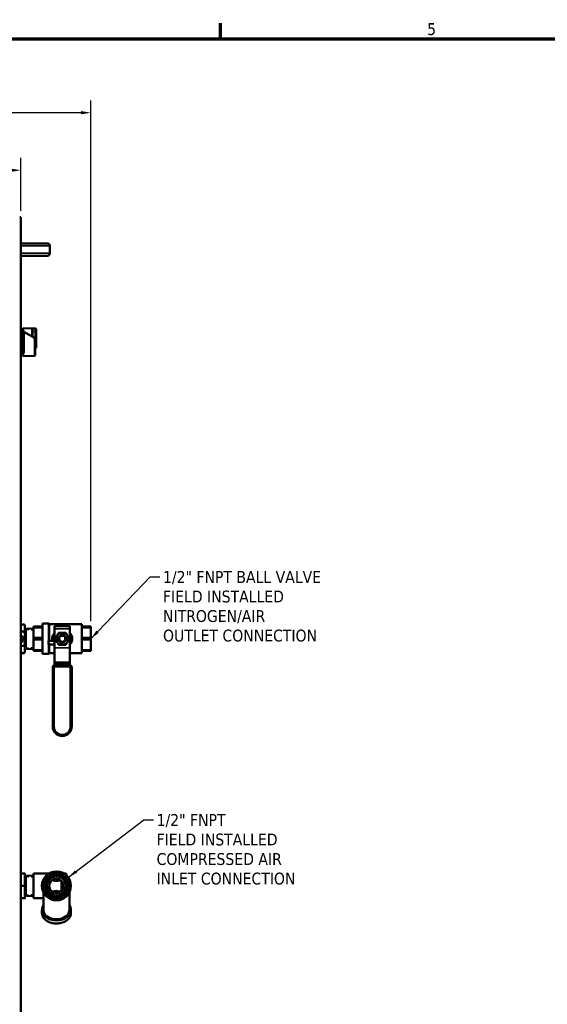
# Model space of a CAD drawing. Header units: inches. Extents: x 0 to 136, y 2 to 86.
# Tile 27 of 74: x 43 to 64, y 45 to 85. Entities that reach past the tile are written whole.
import ezdxf

# ---------------------------------------------------------------- set-up
doc = ezdxf.new("R2010")
doc.units = ezdxf.units.IN
doc.header["$LTSCALE"] = 4
doc.header["$MEASUREMENT"] = 0
doc.linetypes.add('DASHED', pattern=[0.2067, 0.1654, -0.0413])
for name, color, linetype, lineweight in [('Border (ANSI)', 7, 'Continuous', 70), ('Dimension (ANSI)', 7, 'Continuous', 25), ('Hidden Narrow (ANSI)', 7, 'DASHED', 25), ('Symbol (ANSI)', 7, 'Continuous', 25), ('Visible (ANSI)', 7, 'Continuous', 50), ('Visible Narrow (ANSI)', 7, 'Continuous', 35)]:
    doc.layers.add(name, color=color, linetype=linetype, lineweight=lineweight)
doc.styles.add('Dimension Text', font='tahoma.ttf')
doc.styles.add('Note Text (ANSI)', font='tahoma.ttf')
doc.dimstyles.new('Default (ANSI)$7', dxfattribs={"dimscale": 4, "dimtxt": 0.12, "dimasz": 0.098425, "dimexe": 0.125, "dimexo": 0.0625, "dimgap": 0.031496, "dimtad": 0, "dimtih": 1, "dimtoh": 1, "dimrnd": 1e-08, "dimzin": 4, "dimdsep": 46, "dimtxsty": 'Note Text (ANSI)', "dimcen": 0.09, "dimdle": 0.393701, "dimclrd": 256, "dimclre": 256, "dimclrt": 256, "dimadec": 0, "dimazin": 1, "dimtfac": 1, "dimtofl": 0, "dimtmove": 0, "dimatfit": 3, "dimfxl": 1, "dimtolj": 1, "dimtzin": 4, "dimlwd": -1, "dimlwe": -1, "dimarcsym": 0})
doc.dimstyles.new('Dual Dimension', dxfattribs={"dimscale": 4, "dimtxt": 0.12, "dimasz": 0.098425, "dimexe": 0.125, "dimexo": 0.0625, "dimgap": 0.031496, "dimtad": 0, "dimtih": 1, "dimtoh": 1, "dimrnd": 1e-08, "dimzin": 4, "dimdsep": 46, "dimtxsty": 'Dimension Text', "dimcen": 0.09, "dimdle": 0.393701, "dimclrd": 256, "dimclre": 256, "dimclrt": 256, "dimadec": 0, "dimazin": 1, "dimtfac": 1, "dimtofl": 0, "dimtmove": 0, "dimatfit": 3, "dimfxl": 1, "dimtolj": 1, "dimtzin": 4, "dimlwd": -1, "dimlwe": -1, "dimarcsym": 0})

# ---------------------------------------------------------------- blocks, each defined once
blk = doc.blocks.new('Borders Default Border')
at = {"layer": 'Border (ANSI)'}
blk.add_line((12.75, 21), (12.75, 21.16), dxfattribs=at)
at = {"layer": 'Border (ANSI)', "flags": 128}
blk.add_lwpolyline([(0.5, 1), (0.5, 21), (33.5, 21), (33.5, 1), (0.5, 1)], dxfattribs=at)
at = {"layer": 'Border (ANSI)', "insert": (14.8399, 21.0375), "char_height": 0.12, "attachment_point": 7, "style": 'Dimension Text'}
blk.add_mtext('5', dxfattribs=at)
blk = doc.blocks.new('*D7')
at = {"layer": 'Defpoints', "color": 0, "transparency": 16777216}
for p in [(45.762, 81.016), (17.355, 75.628), (45.762, 60.183)]:
    blk.add_point(p, dxfattribs=at)
at = {"layer": 'Dimension (ANSI)', "transparency": 16777216}
for p, q in [((17.355, 75.878), (17.355, 81.516)), ((45.762, 60.433), (45.762, 81.516)), ((17.748, 81.016), (29.324, 81.016)), ((45.369, 81.016), (33.793, 81.016))]:
    blk.add_line(p, q, dxfattribs=at)
for points in [[(17.748, 81.081), (17.748, 80.95), (17.355, 81.016)], [(45.369, 81.081), (45.369, 80.95), (45.762, 81.016)]]:
    blk.add_solid(points, dxfattribs=at)
at = {"layer": 'Dimension (ANSI)', "transparency": 16777216, "insert": (31.559, 81.016), "char_height": 0.48, "attachment_point": 5, "style": 'Dimension Text'}
blk.add_mtext('\\A1;{\\H3.0x;(}\\S28.41^ 721.6 mm;{\\H3.0x;)}', dxfattribs=at)
blk = doc.blocks.new('*D8')
at = {"layer": 'Defpoints', "color": 0, "transparency": 16777216}
for p in [(42.929, 78.687), (18.546, 76.79), (42.929, 76.79)]:
    blk.add_point(p, dxfattribs=at)
at = {"layer": 'Dimension (ANSI)', "transparency": 16777216}
for p, q in [((18.546, 77.04), (18.546, 79.187)), ((42.929, 77.04), (42.929, 79.187)), ((18.939, 78.687), (28.5, 78.687)), ((42.535, 78.687), (32.974, 78.687))]:
    blk.add_line(p, q, dxfattribs=at)
for points in [[(18.939, 78.753), (18.939, 78.622), (18.546, 78.687)], [(42.535, 78.753), (42.535, 78.622), (42.929, 78.687)]]:
    blk.add_solid(points, dxfattribs=at)
at = {"layer": 'Dimension (ANSI)', "transparency": 16777216, "insert": (30.737, 78.687), "char_height": 0.48, "attachment_point": 5, "style": 'Dimension Text'}
blk.add_mtext('\\A1;{\\H3.0x;(}\\S24.38^ 619.3 mm;{\\H3.0x;)}', dxfattribs=at)

msp = doc.modelspace()

# ---------------------------------------------------------------- linework, layer by layer
at = {"layer": 'Hidden Narrow (ANSI)', "ltscale": 0.148777}
for p, q in [((43.4498, 60.0788), (43.1373, 60.0885)), ((43.1373, 59.3672), (43.4498, 59.3769)), ((43.4498, 50.0788), (43.1373, 50.0885)), ((43.1373, 49.3672), (43.4498, 49.3769))]:
    msp.add_line(p, q, dxfattribs=at)
at = {"layer": 'Symbol (ANSI)'}
msp.add_line((45.7623, 59.228), (45.7623, 59.5146), dxfattribs=at)
at = {"layer": 'Visible (ANSI)'}
for p, q in [((42.8862, 76.7903), (42.9288, 76.7903)), ((42.9288, 76.7903), (42.9288, 28.5404)), ((42.9288, 75.7278), (43.2268, 75.7278)), ((44.0048, 75.7278), (43.2268, 75.7278)), ((44.1048, 75.6278), (44.1048, 75.3278)), ((42.9288, 75.2278), (43.2268, 75.2278)), ((43.2268, 75.2278), (44.0048, 75.2278)), ((42.9896, 72.2717), (42.9288, 72.2737)), ((42.9896, 71.184), (42.9896, 72.2717)), ((43.0054, 72.2549), (42.9896, 72.2717)), ((43.0054, 71.2008), (43.0054, 72.2549)), ((43.029, 72.1885), (43.0054, 72.1885)), ((43.029, 72.2948), (43.029, 72.1687)), ((43.029, 72.2948), (43.3951, 72.283)), ((43.0309, 72.1622), (43.029, 72.1632)), ((43.029, 72.1632), (43.029, 72.1621)), ((43.029, 72.1621), (43.0309, 72.1622)), ((43.0526, 72.1689), (43.0526, 71.2927)), ((43.4791, 71.9034), (43.0526, 72.1496)), ((43.3951, 71.9519), (43.3951, 72.283)), ((43.3991, 72.2554), (43.3951, 72.2554)), ((43.3991, 72.1609), (43.3991, 72.279)), ((43.5172, 72.279), (43.3991, 72.279)), ((43.3991, 72.1609), (43.3991, 71.9496)), ((43.5566, 72.2397), (43.5566, 72.1609)), ((43.5566, 72.1609), (43.5566, 71.6019)), ((43.4791, 71.9034), (43.5126, 71.884)), ((43.5126, 71.6019), (43.5126, 71.884)), ((43.5172, 71.5385), (43.5172, 71.3145)), ((43.5566, 71.6019), (43.5566, 71.5231)), ((42.9896, 71.184), (42.9288, 71.182)), ((43.0054, 71.2008), (42.9896, 71.184)), ((43.029, 71.2672), (43.0054, 71.2672)), ((43.029, 71.293), (43.029, 71.1609)), ((43.4791, 71.1754), (43.029, 71.1609)), ((43.5172, 71.2148), (43.5172, 71.3145)), ((43.0791, 60.3052), (42.9288, 60.3052)), ((43.0998, 60.2278), (43.0791, 60.3052)), ((43.0998, 60.2278), (43.0998, 60.1609)), ((43.4498, 60.1831), (43.4498, 60.2198)), ((43.8098, 60.2198), (43.4498, 60.2198)), ((43.4498, 59.7646), (43.4498, 60.1831)), ((43.4498, 60.1831), (43.8098, 60.1831)), ((43.8098, 59.1128), (43.8098, 60.3428)), ((43.8098, 60.3428), (44.0598, 60.3428)), ((44.0598, 59.646), (44.0598, 60.3428)), ((44.072, 60.3133), (44.0598, 60.3255)), ((44.072, 59.646), (44.072, 60.3133)), ((44.072, 60.3133), (45.4023, 60.3133)), ((44.2985, 60.2353), (44.2985, 60.1253)), ((44.2985, 60.2353), (44.9135, 60.2353)), ((44.6879, 60.2853), (44.6879, 60.2353)), ((44.8417, 60.2853), (44.6879, 60.2853)), ((44.8417, 60.2853), (44.8417, 60.2353)), ((44.9135, 60.2353), (44.9135, 60.1253)), ((45.4023, 59.1424), (45.4023, 60.3133)), ((45.7623, 60.2198), (45.4023, 60.2198)), ((45.4023, 60.1831), (45.7623, 60.1831)), ((45.7623, 60.1831), (45.7623, 60.2198)), ((45.7623, 60.1831), (45.7623, 59.7646)), ((43.0791, 60.0165), (42.9288, 60.0165)), ((42.9858, 59.7932), (42.9288, 59.8222)), ((42.9858, 59.7348), (42.9858, 59.7932)), ((43.0998, 60.1609), (43.0998, 59.7278)), ((43.1373, 60.1478), (43.0998, 60.1478)), ((43.1373, 60.1478), (43.1373, 59.3078)), ((43.4498, 60.1359), (43.1373, 60.1457)), ((44.2985, 59.3661), (44.2985, 60.1253)), ((44.9135, 59.3661), (44.9135, 60.1253)), ((42.9288, 59.7639), (42.9858, 59.7348)), ((42.9398, 59.7459), (42.9288, 59.7515)), ((42.9798, 59.5808), (42.9288, 59.6068)), ((43.0791, 59.4392), (42.9288, 59.4392)), ((42.9678, 59.6576), (42.9308, 59.6764)), ((42.9308, 59.6764), (42.9308, 59.6181)), ((42.9308, 59.6181), (42.9678, 59.5992)), ((42.9398, 59.7071), (42.9398, 59.7459)), ((42.9678, 59.5992), (42.9678, 59.6576)), ((42.9798, 59.627), (42.9798, 59.5808)), ((43.0998, 59.7278), (43.0998, 59.2948)), ((43.4498, 59.6911), (43.4498, 59.7646)), ((43.8098, 59.7646), (43.4498, 59.7646)), ((43.4498, 59.2726), (43.4498, 59.6911)), ((43.4498, 59.6911), (43.8098, 59.6911)), ((44.0485, 59.646), (44.2985, 59.646)), ((44.0485, 59.4922), (44.0485, 59.646)), ((44.0485, 59.4922), (44.2985, 59.4922)), ((44.0598, 59.1128), (44.0598, 59.4922)), ((44.072, 59.1424), (44.072, 59.4922)), ((45.7623, 59.7646), (45.4023, 59.7646)), ((45.4023, 59.6911), (45.7623, 59.6911)), ((45.7623, 59.6911), (45.7623, 59.7646)), ((45.7623, 59.6911), (45.7623, 59.2726)), ((43.0791, 59.1505), (42.9288, 59.1505)), ((43.0998, 59.2278), (43.0791, 59.1505)), ((43.1373, 59.3078), (43.0998, 59.3078)), ((43.0998, 59.2948), (43.0998, 59.2278)), ((43.4498, 59.3198), (43.1373, 59.31)), ((43.4498, 59.2358), (43.4498, 59.2726)), ((43.8098, 59.2726), (43.4498, 59.2726)), ((43.4498, 59.2358), (43.8098, 59.2358)), ((43.8098, 59.1128), (44.0598, 59.1128)), ((44.072, 59.1424), (44.0598, 59.1302)), ((44.072, 59.1424), (44.2985, 59.1424)), ((44.2985, 59.3661), (44.2985, 59.3608)), ((44.2985, 58.7783), (44.2985, 59.3608)), ((44.9135, 59.3661), (44.9135, 59.3608)), ((44.9135, 58.7783), (44.9135, 59.3608)), ((44.9135, 59.1424), (45.4023, 59.1424)), ((45.7623, 59.2726), (45.4023, 59.2726)), ((45.4023, 59.2358), (45.7623, 59.2358)), ((45.7623, 59.2358), (45.7623, 59.2726)), ((44.2235, 56.1733), (44.2235, 58.5916)), ((44.2835, 58.6516), (44.9285, 58.6516)), ((44.2985, 58.7783), (44.2985, 58.7201)), ((44.2985, 58.6516), (44.2985, 58.7201)), ((44.9135, 58.7783), (44.9135, 58.7201)), ((44.9135, 58.6516), (44.9135, 58.7201)), ((44.9885, 58.5916), (44.9885, 56.1733)), ((43.0791, 50.2278), (42.9288, 50.2278)), ((43.0998, 50.2278), (43.0998, 49.9778)), ((43.4498, 49.2278), (43.4498, 50.2278)), ((44.0681, 50.2278), (43.4498, 50.2278)), ((44.7598, 50.2278), (44.6755, 50.2278)), ((44.7598, 50.1657), (44.7598, 50.2278)), ((43.1373, 50.1478), (43.0998, 50.1478)), ((43.0998, 49.9778), (43.0998, 49.4778)), ((43.1373, 50.1478), (43.1373, 49.3078)), ((43.4498, 50.1359), (43.1373, 50.1457)), ((44.5718, 49.5083), (44.5718, 49.9474)), ((43.0791, 49.7278), (42.9288, 49.7278)), ((43.0998, 49.4778), (43.0998, 49.2278)), ((43.8468, 48.745), (43.8468, 49.4698)), ((44.8968, 48.745), (44.8968, 49.4698)), ((43.0791, 49.2278), (42.9288, 49.2278)), ((43.1373, 49.3078), (43.0998, 49.3078)), ((43.4498, 49.3198), (43.1373, 49.31)), ((43.8468, 49.2278), (43.4498, 49.2278)), ((43.7868, 48.626), (43.7868, 48.745)), ((44.9568, 48.626), (44.9568, 48.745))]:
    msp.add_line(p, q, dxfattribs=at)
for centre, radius in [((44.606, 59.7278), 0.1532), ((44.606, 59.7278), 0.1232), ((44.3718, 49.7278), 0.585), ((44.3718, 49.7278), 0.491), ((44.3718, 49.7278), 0.4295), ((44.3718, 49.7278), 0.42), ((44.3718, 49.7278), 0.3861), ((44.3718, 49.7278), 0.297)]:
    msp.add_circle(centre, radius, dxfattribs=at)
for centre, radius, start, end in [((44.0048, 75.6278), 0.1, 0, 90), ((44.0048, 75.3278), 0.1, 270, 0), ((43.5172, 72.2397), 0.0394, 0, 90), ((43.5172, 71.5231), 0.0394, 270, 0), ((42.9148, 59.7278), 0.12, 302.79717, 83.30023), ((44.606, 59.7278), 0.246, 150, 210), ((44.606, 59.7278), 0.246, 90, 150), ((44.606, 59.7278), 0.246, 30, 90), ((44.606, 59.7278), 0.246, 330, 30), ((42.9258, 59.7071), 0.014, 282.37363, 0), ((44.606, 59.7278), 0.246, 210, 270), ((44.606, 59.7278), 0.246, 270, 330), ((44.2835, 58.5916), 0.06, 90, 180), ((44.9285, 58.5916), 0.06, 0, 90), ((44.606, 56.1733), 0.3825, 180, 0)]:
    msp.add_arc(centre, radius, start, end, dxfattribs=at)
for centre, major_axis, ratio, start_param, end_param in [((44.6064, 59.7278), (0, 0.1389), 0.9948425, 4.4125745, 5.0122035), ((44.3718, 48.745), (-0.585, 0), 0.7071068, 5.8263113, 9.881652), ((44.3718, 48.745), (-0.525, 0), 0.7071068, 0, 3.1415927)]:
    msp.add_ellipse(centre, major_axis=major_axis, ratio=ratio, start_param=start_param, end_param=end_param, dxfattribs=at)
for points, knots in [([(43.0526, 72.1689), (43.0487, 72.1689), (43.0447, 72.1688), (43.0369, 72.1687), (43.0329, 72.1687), (43.029, 72.1687)], [-0.060040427, -0.060040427, -0.060040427, -0.060040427, -0.030020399, -0.030020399, -0.000001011, -0.000001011, -0.000001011, -0.000001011]), ([(43.5126, 71.6019), (43.5126, 71.5901), (43.5137, 71.5776), (43.5161, 71.556), (43.5172, 71.5468), (43.5172, 71.5385)], [0.34662963, 0.34662963, 0.34662963, 0.34662963, 0.4359606, 0.4359606, 0.50902356, 0.50902356, 0.50902356, 0.50902356]), ([(43.029, 71.293), (43.0329, 71.293), (43.0369, 71.2929), (43.0447, 71.2928), (43.0487, 71.2928), (43.0526, 71.2927)], [-0.060039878, -0.060039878, -0.060039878, -0.060039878, -0.030020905, -0.030020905, -0.000001, -0.000001, -0.000001, -0.000001]), ([(43.5172, 71.2148), (43.5172, 71.2124), (43.517, 71.2099), (43.5157, 71.2035), (43.5143, 71.1995), (43.5103, 71.1922), (43.5077, 71.1888), (43.5016, 71.1832), (43.4981, 71.1808), (43.4896, 71.1769), (43.4843, 71.1756), (43.4791, 71.1754)], [0, 0, 0, 0, 0.0184322, 0.0184322, 0.05006489, 0.05006489, 0.08169756, 0.08169756, 0.11333024, 0.11333024, 0.15315984, 0.15315984, 0.15315984, 0.15315984]), ([(44.2101, 59.646), (44.2026, 59.6725), (44.1986, 59.7001), (44.1985, 59.7274), (44.1985, 59.774), (44.2096, 59.8208), (44.2305, 59.8629), (44.2475, 59.8972), (44.2705, 59.9287), (44.2985, 59.9562)], [-0.53665426, -0.53665426, -0.53665426, -0.53665426, -0.5, -0.5, -0.5, -0.4375, -0.4375, -0.4375, -0.38651226, -0.38651226, -0.38651226, -0.38651226]), ([(44.4631, 59.783), (44.4634, 59.7836), (44.4637, 59.7841), (44.474, 59.802), (44.4887, 59.8165), (44.5084, 59.829), (44.5123, 59.8312), (44.5164, 59.8332)], [1.10235483, 1.10235483, 1.10235483, 1.10235483, 1.10705507, 1.10705507, 1.25566833, 1.25566833, 1.29000682, 1.29000682, 1.29000682, 1.29000682]), ([(44.5164, 59.8332), (44.5088, 59.8268), (44.502, 59.8195), (44.4959, 59.8116), (44.4898, 59.8036), (44.4847, 59.7949), (44.4805, 59.7859), (44.4763, 59.7769), (44.4731, 59.7673), (44.4709, 59.7576), (44.4688, 59.7478), (44.4677, 59.7379), (44.4677, 59.7279), (44.4677, 59.7179), (44.4688, 59.7079), (44.4709, 59.6982), (44.4731, 59.6885), (44.4763, 59.6789), (44.4805, 59.6698), (44.4847, 59.6607), (44.4898, 59.6522), (44.4958, 59.6442), (44.5018, 59.6363), (44.5088, 59.6289), (44.5164, 59.6225)], [0, 0, 0, 0, 0.125, 0.125, 0.125, 0.25, 0.25, 0.25, 0.375, 0.375, 0.375, 0.5, 0.5, 0.5, 0.625, 0.625, 0.625, 0.75, 0.75, 0.75, 0.875, 0.875, 0.875, 1, 1, 1, 1]), ([(44.5207, 59.6005), (44.5291, 59.5956), (44.5381, 59.5914), (44.5665, 59.5815), (44.587, 59.579), (44.6241, 59.5815), (44.6432, 59.5863), (44.6779, 59.603), (44.6935, 59.6149), (44.7174, 59.6412), (44.7276, 59.6571), (44.741, 59.6918), (44.7443, 59.7104), (44.7443, 59.7278), (44.7443, 59.7453), (44.741, 59.7639), (44.7276, 59.7985), (44.7174, 59.8145), (44.6935, 59.8408), (44.6779, 59.8527), (44.6432, 59.8694), (44.6241, 59.8742), (44.587, 59.8767), (44.5665, 59.8742), (44.5381, 59.8643), (44.5291, 59.8601), (44.5207, 59.8552)], [1.5104722, 1.5104722, 1.5104722, 1.5104722, 1.5813421, 1.5813421, 1.7270004, 1.7270004, 1.8652294, 1.8652294, 2.0034584, 2.0034584, 2.1362122, 2.1362122, 2.268966, 2.268966, 2.268966, 2.4017199, 2.4017199, 2.5344737, 2.5344737, 2.6727027, 2.6727027, 2.8109317, 2.8109317, 2.95659, 2.95659, 3.0274599, 3.0274599, 3.0274599, 3.0274599]), ([(44.9135, 59.9562), (44.9416, 59.9287), (44.9646, 59.8971), (44.9816, 59.8629), (45.0023, 59.8211), (45.0135, 59.7743), (45.0135, 59.7278)], [-0.1135849, -0.1135849, -0.1135849, -0.1135849, -0.0625, -0.0625, -0.0625, 0, 0, 0, 0]), ([(44.5164, 59.6225), (44.5123, 59.6245), (44.5084, 59.6267), (44.4887, 59.6392), (44.474, 59.6537), (44.4637, 59.6716), (44.4634, 59.6721), (44.4631, 59.6727)], [0.62687682, 0.62687682, 0.62687682, 0.62687682, 0.6612153, 0.6612153, 0.80982856, 0.80982856, 0.81452881, 0.81452881, 0.81452881, 0.81452881]), ([(44.756, 59.7596), (44.7578, 59.7488), (44.7587, 59.7381), (44.7587, 59.7278), (44.7587, 59.7176), (44.7578, 59.7069), (44.756, 59.6961)], [-0.07833909, -0.07833909, -0.07833909, -0.07833909, 0, 0, 0, 0.07833909, 0.07833909, 0.07833909, 0.07833909]), ([(45.0135, 59.7278), (45.0135, 59.6814), (45.0024, 59.6347), (44.9815, 59.5926), (44.9645, 59.5583), (44.9414, 59.5269), (44.9135, 59.4995)], [-1, -1, -1, -1, -0.9375, -0.9375, -0.9375, -0.88664892, -0.88664892, -0.88664892, -0.88664892]), ([(44.1899, 49.9626), (44.2098, 49.9581), (44.2297, 49.9536), (44.2901, 49.9403), (44.3302, 49.932), (44.3718, 49.932), (44.4134, 49.932), (44.4535, 49.9403), (44.5139, 49.9536), (44.5337, 49.9581), (44.5537, 49.9626)], [-0.47031699, -0.47031699, -0.47031699, -0.47031699, -0.31697821, -0.31697821, 0, 0, 0, 0.31697821, 0.31697821, 0.47031699, 0.47031699, 0.47031699, 0.47031699]), ([(44.5776, 49.9419), (44.5807, 49.9285), (44.5836, 49.9152), (44.5921, 49.8726), (44.5975, 49.84), (44.6045, 49.7741), (44.6058, 49.7408), (44.6042, 49.6764), (44.6007, 49.6392), (44.5902, 49.572), (44.584, 49.5418), (44.5776, 49.5138)], [-4.3869429, -4.3869429, -4.3869429, -4.3869429, -4.2822851, -4.2822851, -4.0509745, -4.0509745, -3.819664, -3.819664, -3.559462, -3.559462, -3.3425116, -3.3425116, -3.3425116, -3.3425116]), ([(44.5537, 49.4931), (44.5337, 49.4976), (44.5139, 49.5021), (44.4535, 49.5153), (44.4134, 49.5237), (44.3302, 49.5237), (44.2901, 49.5153), (44.2297, 49.5021), (44.2098, 49.4976), (44.1899, 49.4931)], [8.22831977, 8.22831977, 8.22831977, 8.22831977, 8.38165854, 8.38165854, 8.69863675, 8.69863675, 9.01561497, 9.01561497, 9.16895374, 9.16895374, 9.16895374, 9.16895374]), ([(43.7868, 48.626), (43.7868, 48.5818), (43.7965, 48.5377), (43.8345, 48.4536), (43.8629, 48.4138), (43.9359, 48.3418), (43.9808, 48.31), (44.0825, 48.2579), (44.1393, 48.2378), (44.2589, 48.2114), (44.3217, 48.2051), (44.4467, 48.207), (44.5091, 48.2152), (44.627, 48.2452), (44.6827, 48.2671), (44.7817, 48.3226), (44.825, 48.3561), (44.8944, 48.4316), (44.9207, 48.4734), (44.9501, 48.5527), (44.9568, 48.5893), (44.9568, 48.626)], [0, 0, 0, 0, 0.3087422, 0.3087422, 0.6226953, 0.6226953, 0.9439359, 0.9439359, 1.2679514, 1.2679514, 1.5922878, 1.5922878, 1.9165688, 1.9165688, 2.2409097, 2.2409097, 2.5647642, 2.5647642, 2.8852181, 2.8852181, 3.1415927, 3.1415927, 3.1415927, 3.1415927])]:
    msp.add_open_spline(points, degree=3, knots=knots, dxfattribs=at)
for points, weights in [([(43.0791, 60.3052), (43.0998, 60.2278), (43.0998, 60.1609)], [1.01001874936, 1.04314139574, 1]), ([(43.0998, 60.1609), (43.0998, 60.0939), (43.0791, 60.0165)], [1, 1.04314139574, 1.01001874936]), ([(43.0791, 60.0165), (43.0998, 59.8618), (43.0998, 59.7278)], [1.01001874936, 1.04314139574, 1]), ([(44.322, 59.7278), (44.36, 59.7938), (44.393, 59.8508)], [1.71768453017, 1.85054789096, 1.85054789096]), ([(44.393, 59.8508), (44.4259, 59.9079), (44.464, 59.9738)], [1.85054789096, 1.85054789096, 1.71768453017]), ([(44.606, 59.9738), (44.5401, 59.9738), (44.464, 59.9738)], [1.85054789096, 1.85054789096, 1.71768453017]), ([(44.7481, 59.9738), (44.6719, 59.9738), (44.606, 59.9738)], [1.71768453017, 1.85054789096, 1.85054789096]), ([(44.7481, 59.9738), (44.7861, 59.9079), (44.8191, 59.8508)], [1.71768453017, 1.85054789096, 1.85054789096]), ([(44.8191, 59.8508), (44.852, 59.7938), (44.8901, 59.7278)], [1.85054789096, 1.85054789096, 1.71768453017]), ([(43.0998, 59.7278), (43.0998, 59.5939), (43.0791, 59.4392)], [1, 1.04314139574, 1.01001874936]), ([(43.0791, 59.4392), (43.0998, 59.3618), (43.0998, 59.2948)], [1.01001874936, 1.04314139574, 1]), ([(44.393, 59.6048), (44.36, 59.6619), (44.322, 59.7278)], [1.85054789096, 1.85054789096, 1.71768453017]), ([(44.464, 59.4818), (44.4259, 59.5478), (44.393, 59.6048)], [1.71768453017, 1.85054789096, 1.85054789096]), ([(44.606, 59.4818), (44.5401, 59.4818), (44.464, 59.4818)], [1.85054789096, 1.85054789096, 1.71768453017]), ([(44.7481, 59.4818), (44.6719, 59.4818), (44.606, 59.4818)], [1.71768453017, 1.85054789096, 1.85054789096]), ([(44.8191, 59.6048), (44.7861, 59.5478), (44.7481, 59.4818)], [1.85054789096, 1.85054789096, 1.71768453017]), ([(44.8901, 59.7278), (44.852, 59.6619), (44.8191, 59.6048)], [1.71768453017, 1.85054789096, 1.85054789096]), ([(43.0998, 59.2948), (43.0998, 59.2278), (43.0791, 59.1505)], [1, 1.04314139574, 1.01001874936]), ([(43.0998, 50.2278), (43.0998, 50.2278), (43.0791, 50.2278)], [1, 1.04314139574, 1.01001874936]), ([(43.0791, 50.2278), (43.0998, 50.0939), (43.0998, 49.9778)], [1.01001874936, 1.04314139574, 1]), ([(43.0998, 49.9778), (43.0998, 49.8618), (43.0791, 49.7278)], [1, 1.04314139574, 1.01001874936]), ([(43.0791, 49.7278), (43.0998, 49.5939), (43.0998, 49.4778)], [1.01001874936, 1.04314139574, 1]), ([(43.0998, 49.4778), (43.0998, 49.3618), (43.0791, 49.2278)], [1, 1.04314139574, 1.01001874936]), ([(43.0791, 49.2278), (43.0998, 49.2278), (43.0998, 49.2278)], [1.01001874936, 1.04314139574, 1])]:
    msp.add_rational_spline(points, weights, degree=2, dxfattribs=at)
at = {"layer": 'Visible Narrow (ANSI)'}
for p, q in [((42.9288, 75.6278), (44.1048, 75.6278)), ((42.9288, 75.3278), (44.1048, 75.3278)), ((43.3951, 72.157), (43.3991, 72.157)), ((43.3991, 72.1609), (43.5172, 72.1609)), ((43.5172, 72.1609), (43.5172, 72.279)), ((43.5566, 72.1609), (43.5172, 72.1609)), ((43.5172, 72.1609), (43.5172, 71.6019)), ((43.4791, 71.9034), (43.4791, 71.3145)), ((43.5172, 71.6019), (43.5126, 71.6019)), ((43.5566, 71.6019), (43.5172, 71.6019)), ((43.5172, 71.5385), (43.5172, 71.6019)), ((43.4791, 71.3145), (43.5172, 71.3145)), ((44.9135, 60.1253), (44.2985, 60.1253)), ((45.0135, 59.7278), (44.9135, 59.7278)), ((44.2985, 59.3661), (44.9135, 59.3661)), ((44.9135, 59.3608), (44.2985, 59.3608)), ((44.2835, 58.5916), (44.2235, 58.5916)), ((44.2835, 58.6516), (44.2835, 58.5916)), ((44.9285, 58.5916), (44.2835, 58.5916)), ((44.2835, 58.5916), (44.2835, 56.1733)), ((44.2985, 58.7783), (44.9135, 58.7783)), ((44.9135, 58.7201), (44.2985, 58.7201)), ((44.9285, 58.5916), (44.9285, 58.6516)), ((44.9285, 56.1733), (44.9285, 58.5916)), ((44.9885, 58.5916), (44.9285, 58.5916)), ((44.2235, 56.1733), (44.2835, 56.1733)), ((44.9885, 56.1733), (44.9285, 56.1733))]:
    msp.add_line(p, q, dxfattribs=at)
msp.add_circle((44.3718, 49.7278), 0.5632, dxfattribs=at)
msp.add_arc((44.606, 56.1733), 0.3225, 180, 0, dxfattribs=at)
msp.add_ellipse((44.3718, 48.626), major_axis=(-0.585, 0), ratio=0.7071068, start_param=0, end_param=3.1415927, dxfattribs=at)
msp.add_open_spline([(43.4791, 71.3145), (43.4791, 71.3052), (43.4791, 71.2962), (43.4791, 71.2785), (43.4791, 71.2697), (43.4791, 71.2528), (43.4791, 71.2448), (43.4791, 71.2297), (43.4791, 71.2226), (43.4791, 71.2097), (43.4791, 71.204), (43.4791, 71.1938), (43.4791, 71.1895), (43.4791, 71.1826), (43.4791, 71.1799), (43.4791, 71.1763), (43.4791, 71.1754), (43.4791, 71.1754), (43.4791, 71.1754), (43.4791, 71.1754)], degree=3, knots=[0, 0, 0, 0, 0.000494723, 0.000494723, 0.0009894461, 0.0009894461, 0.0014841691, 0.0014841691, 0.0019788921, 0.0019788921, 0.0024736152, 0.0024736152, 0.0029683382, 0.0029683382, 0.0034630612, 0.0034630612, 0.0039577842, 0.0039577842, 0.0039597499, 0.0039597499, 0.0039597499, 0.0039597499], dxfattribs=at)

# ---------------------------------------------------------------- block references
at = {"xscale": 4, "yscale": 4, "zscale": 4}
msp.add_blockref('Borders Default Border', (0, 0), dxfattribs=at)

# ---------------------------------------------------------------- texts
at = {"layer": 'Symbol (ANSI)', "char_height": 0.48, "attachment_point": 1, "line_spacing_factor": 0.987884, "style": 'Note Text (ANSI)'}
for s, insert, width in [('\\fTahoma|b0|i0;1/2" FNPT BALL VALVE\\P\\fTahoma|b0|i0;FIELD INSTALLED\\P\\fTahoma|b0|i0;NITROGEN/AIR\\P\\fTahoma|b0|i0;OUTLET CONNECTION', (48.6793, 62.4685), 6.714943), ('\\fTahoma|b0|i0;1/2" FNPT\\P\\fTahoma|b0|i0;FIELD INSTALLED\\P\\fTahoma|b0|i0;COMPRESSED AIR\\P\\fTahoma|b0|i0;INLET CONNECTION', (48.4207, 52.635), 6.028395)]:
    msp.add_mtext(s, dxfattribs=dict(at, insert=insert, width=width))

# ---------------------------------------------------------------- dimensions: what is measured, and where the dimension line sits
at = {"layer": 'Dimension (ANSI)'}
for base, p1, p2, text, picture, middle in [((45.7623, 81.0157), (17.3548, 75.6278), (45.7623, 60.1831), '{\\H3.0x;(}\\S<>^ 721.6 mm;{\\H3.0x;)}', '*D7', (31.5585, 81.0157)), ((42.9288, 78.6872), (18.5458, 76.7903), (42.9288, 76.7903), '{\\H3.0x;(}\\S<>^ 619.3 mm;{\\H3.0x;)}', '*D8', (30.7373, 78.6872))]:
    dim = msp.add_linear_dim(base=base, p1=p1, p2=p2, angle=180, text=text, dimstyle='Dual Dimension', override={"dimgap": 0.031496, "dimtih": 0, "dimtoh": 0, "dimdec": 2, "dimpost": '\\X', "dimtol": 0, "dimlim": 0, "dimtp": 0, "dimtm": 0, "dimtdec": 2, "dimatfit": 1}, dxfattribs=at)
    dim.commit()
    dim.dimension.update_dxf_attribs({"geometry": picture, "text_midpoint": middle, "dimtype": 160})

# ---------------------------------------------------------------- leaders
at = {"layer": 'Symbol (ANSI)', "annotation_type": 0, "has_hookline": 1, "hookline_direction": 0}
for points, text_width in [([(45.7623, 59.728), (48.1596, 62.2285), (48.5533, 62.2285)], 6.6217), ([(44.8481, 50.0675), (47.901, 52.395), (48.2947, 52.395)], 5.9505)]:
    msp.add_leader(points, dimstyle='Default (ANSI)$7', override={"dimtad": 0}, dxfattribs=dict(at, text_width=text_width))

doc.saveas('drawing.dxf')
